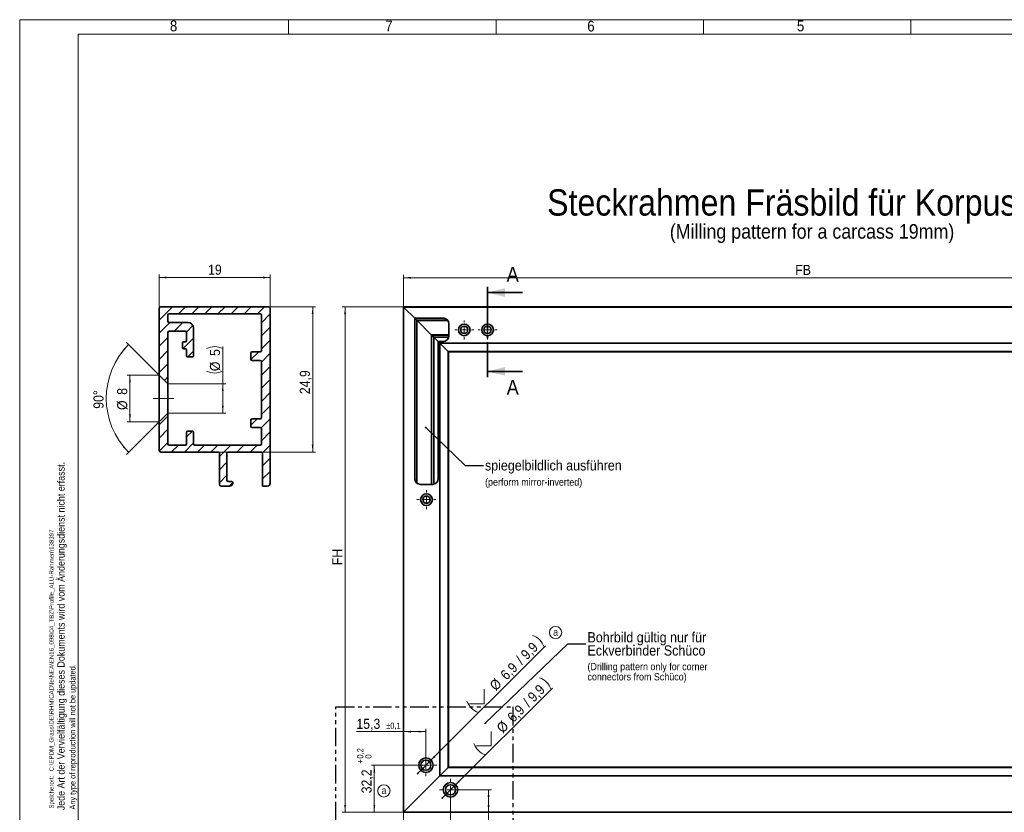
# Model space of a CAD drawing. Header units: millimetres. Extents: x 0 to 594, y 0 to 420.
# Tile 2 of 4: x 0 to 337, y 149 to 420. Entities that reach past the tile are written whole.
import ezdxf

# ---------------------------------------------------------------- set-up
doc = ezdxf.new("R2010")
doc.units = ezdxf.units.MM
for name, pattern in [('SLD-Durchgehend', [0]), ('SLD-Phantom', [12.7, 6.35, -1.27, 1.27, -1.27, 1.27, -1.27]), ('SLD-Punktstrich', [19.05, 15.24, -1.27, 1.27, -1.27])]:
    doc.linetypes.add(name, pattern=pattern)
doc.styles.add('SLDTEXTSTYLE1', font='GOTHIC.TTF', dxfattribs={"width": 0.913})
doc.styles.get("Standard").update_dxf_attribs({"font": 'GOTHIC.TTF'})
doc.dimstyles.new('SLDDIMSTYLE1', dxfattribs={"dimtxt": 3.439583, "dimasz": 2.5, "dimexe": 0, "dimexo": 0.0625, "dimgap": 0.859896, "dimtad": 1, "dimlfac": 2, "dimrnd": 1e-09, "dimzin": 12, "dimdsep": 46, "dimtxsty": 'SLDTEXTSTYLE1', "dimsah": 1, "dimcen": 0.09, "dimadec": 0, "dimazin": 3, "dimtfac": 1, "dimtofl": 0, "dimtmove": 0, "dimatfit": 3, "dimfxl": 1, "dimfrac": 2, "dimtolj": 1, "dimtzin": 12, "dimarcsym": 0})
doc.dimstyles.new('SLDDIMSTYLE10', dxfattribs={"dimtxt": 3.439583, "dimasz": 2.5, "dimexe": 0, "dimexo": 0.0625, "dimgap": 0.859896, "dimtad": 1, "dimdec": 4, "dimlfac": 0.5, "dimzin": 12, "dimdsep": 46, "dimtxsty": 'SLDTEXTSTYLE1', "dimsah": 1, "dimcen": 0.09, "dimazin": 3, "dimtfac": 1, "dimtofl": 0, "dimtmove": 0, "dimatfit": 3, "dimfxl": 1, "dimfrac": 2, "dimtolj": 1, "dimtzin": 12, "dimarcsym": 0})
doc.dimstyles.new('SLDDIMSTYLE11', dxfattribs={"dimtxt": 3.439583, "dimasz": 2.5, "dimexe": 0, "dimexo": 0.0625, "dimgap": 0.859896, "dimtad": 1, "dimdec": 1, "dimlfac": 0.5, "dimrnd": 1e-09, "dimzin": 12, "dimdsep": 46, "dimtxsty": 'SLDTEXTSTYLE1', "dimsah": 1, "dimcen": 0.09, "dimadec": 0, "dimazin": 3, "dimtfac": 1, "dimtofl": 0, "dimtmove": 0, "dimatfit": 3, "dimfxl": 1, "dimfrac": 2, "dimtolj": 1, "dimtzin": 12, "dimarcsym": 0})
doc.dimstyles.new('SLDDIMSTYLE3', dxfattribs={"dimtxt": 3.439583, "dimasz": 2.5, "dimexe": 0, "dimexo": 0.0625, "dimgap": 0.859896, "dimtad": 1, "dimdec": 1, "dimlfac": 2, "dimrnd": 1e-09, "dimzin": 12, "dimdsep": 46, "dimtxsty": 'SLDTEXTSTYLE1', "dimsah": 1, "dimcen": 0, "dimadec": 0, "dimazin": 3, "dimtfac": 1, "dimtmove": 0, "dimatfit": 3, "dimfxl": 1, "dimfrac": 2, "dimtolj": 1, "dimtzin": 12, "dimarcsym": 0})
doc.dimstyles.new('SLDDIMSTYLE4', dxfattribs={"dimtxt": 3.439583, "dimasz": 2.5, "dimexe": 0, "dimexo": 0.0625, "dimgap": 0.859896, "dimtad": 1, "dimdec": 1, "dimlfac": 2, "dimrnd": 1e-09, "dimzin": 12, "dimdsep": 46, "dimtxsty": 'SLDTEXTSTYLE1', "dimsah": 1, "dimcen": 0.09, "dimadec": 0, "dimazin": 3, "dimtol": 1, "dimtp": 0.2, "dimtfac": 1, "dimtdec": 1, "dimtofl": 0, "dimtmove": 0, "dimatfit": 3, "dimfxl": 1, "dimfrac": 2, "dimtolj": 1, "dimarcsym": 0})
doc.dimstyles.new('SLDDIMSTYLE5', dxfattribs={"dimtxt": 3.439583, "dimasz": 2.5, "dimexe": 0, "dimexo": 0.0625, "dimgap": 0.859896, "dimtad": 1, "dimdec": 1, "dimlfac": 2, "dimrnd": 1e-09, "dimzin": 12, "dimdsep": 46, "dimtxsty": 'SLDTEXTSTYLE1', "dimsah": 1, "dimcen": 0.09, "dimadec": 0, "dimazin": 3, "dimtol": 1, "dimtp": 0.1, "dimtm": 0.1, "dimtfac": 1, "dimtdec": 1, "dimtofl": 0, "dimtmove": 0, "dimatfit": 3, "dimfxl": 1, "dimfrac": 2, "dimtolj": 1, "dimarcsym": 0})
doc.dimstyles.new('SLDDIMSTYLE6', dxfattribs={"dimtxt": 0.18, "dimasz": 0.62, "dimexe": 0, "dimexo": 0.0625, "dimgap": 0, "dimtad": 0, "dimtih": 1, "dimtoh": 1, "dimdec": 0, "dimrnd": 1e-09, "dimzin": 0, "dimdsep": 46, "dimtxsty": 'STANDARD', "dimblk1": 'DOT', "dimblk2": 'DOT', "dimsah": 1, "dimcen": 0.09, "dimadec": 0, "dimazin": 0, "dimtfac": 0.62, "dimtdec": 0, "dimtofl": 0, "dimtmove": 0, "dimatfit": 3, "dimldrblk": 'DOT', "dimfxl": 1, "dimfrac": 2, "dimtolj": 1, "dimtzin": 0, "dimarcsym": 0})
doc.dimstyles.new('SLDDIMSTYLE7', dxfattribs={"dimtxt": 0.18, "dimasz": 0.206667, "dimexe": 0, "dimexo": 0.0625, "dimgap": 0, "dimtad": 0, "dimtih": 1, "dimtoh": 1, "dimdec": 0, "dimrnd": 1e-09, "dimzin": 0, "dimdsep": 46, "dimtxsty": 'STANDARD', "dimblk1": 'ORIGIN', "dimblk2": 'ORIGIN', "dimsah": 1, "dimcen": 0.09, "dimadec": 0, "dimazin": 0, "dimtfac": 0.62, "dimtdec": 0, "dimtofl": 0, "dimtmove": 0, "dimatfit": 3, "dimldrblk": 'ORIGIN', "dimfxl": 1, "dimfrac": 2, "dimtolj": 1, "dimtzin": 0, "dimarcsym": 0})
doc.dimstyles.new('SLDDIMSTYLE9', dxfattribs={"dimtxt": 3.439583, "dimasz": 2.5, "dimexe": 0, "dimexo": 0.0625, "dimgap": 0.859896, "dimtad": 1, "dimlfac": 0.5, "dimrnd": 1e-09, "dimzin": 12, "dimdsep": 46, "dimtxsty": 'SLDTEXTSTYLE1', "dimsah": 1, "dimcen": 0.09, "dimadec": 0, "dimazin": 3, "dimtfac": 1, "dimtofl": 0, "dimtmove": 0, "dimatfit": 3, "dimfxl": 1, "dimfrac": 2, "dimtolj": 1, "dimtzin": 12, "dimarcsym": 0})

# ---------------------------------------------------------------- blocks, each defined once
blk = doc.blocks.new('_D_5')
at = {"color": 150, "linetype": 'SLD-Durchgehend', "lineweight": 0}
for p, q in [((131.36, 321.63), (110.36, 321.63)), ((111.36, 321.63), (111.36, 148.63)), ((131.36, 148.63), (110.36, 148.63))]:
    blk.add_line(p, q, dxfattribs=at)
at = {"color": 150, "linetype": 'SLD-Durchgehend', "lineweight": 18}
for points in [[(111.36, 321.63), (111.05, 319.13), (111.67, 319.13)], [(111.36, 148.63), (111.67, 151.13), (111.05, 151.13)]]:
    blk.add_solid(points, dxfattribs=at)
at = {"color": 150, "linetype": 'SLD-Durchgehend', "lineweight": 18, "insert": (106.97, 233.2), "char_height": 3.44, "attachment_point": 1, "rotation": 90, "style": 'SLDTEXTSTYLE1'}
blk.add_mtext('FH', dxfattribs=at)
blk = doc.blocks.new('_D_6')
at = {"color": 150, "linetype": 'SLD-Durchgehend', "lineweight": 0}
for p, q in [((131.36, 321.64), (131.36, 332.63)), ((131.36, 331.63), (429.36, 331.63)), ((429.36, 321.64), (429.36, 332.63))]:
    blk.add_line(p, q, dxfattribs=at)
at = {"color": 150, "linetype": 'SLD-Durchgehend', "lineweight": 18}
for points in [[(131.36, 331.63), (133.86, 331.32), (133.86, 331.94)], [(429.36, 331.63), (426.86, 331.94), (426.86, 331.32)]]:
    blk.add_solid(points, dxfattribs=at)
at = {"color": 150, "linetype": 'SLD-Durchgehend', "lineweight": 18, "insert": (265.41, 336.03), "char_height": 3.44, "attachment_point": 1, "style": 'SLDTEXTSTYLE1'}
blk.add_mtext('FB', dxfattribs=at)
blk = doc.blocks.new('SW_SYMBOL_HOLE_SINK')
at = {"color": 0, "linetype": 'SLD-Durchgehend', "lineweight": 18}
for p, q in [((0, 875), (800, 75)), ((800, 75), (1600, 875))]:
    blk.add_line(p, q, dxfattribs=at)
blk = doc.blocks.new('_D_7')
at = {"color": 150, "linetype": 'SLD-Durchgehend', "lineweight": 0}
for p, q in [((140.23, 165.93), (179.92, 205.62)), ((140.23, 165.93), (137.79, 163.49)), ((137.79, 163.49), (136.03, 161.72))]:
    blk.add_line(p, q, dxfattribs=at)
at = {"color": 150, "linetype": 'SLD-Durchgehend', "lineweight": 18}
for centre, start, end in [((173.52, 203.17), 18.4349, 71.5651), ((159.01, 188.65), 198.4349, 251.5651)]:
    blk.add_arc(centre, 6.26, start, end, dxfattribs=at)
for points in [[(140.23, 165.93), (142.22, 167.48), (141.78, 167.92)], [(137.79, 163.49), (135.81, 161.94), (136.24, 161.5)]]:
    blk.add_solid(points, dxfattribs=at)
at = {"color": 150, "linetype": 'SLD-Durchgehend', "lineweight": 18, "xscale": 0.0043935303, "yscale": 0.0043935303, "zscale": 0.0043935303, "rotation": 45}
blk.add_blockref('SW_SYMBOL_HOLE_SINK', (156.69, 183.05), dxfattribs=at)
at = {"color": 150, "linetype": 'SLD-Durchgehend', "lineweight": 18, "char_height": 3.44, "attachment_point": 1, "rotation": 45, "style": 'SLDTEXTSTYLE1'}
for s, insert in [(' / 9,9', (168.65, 200.55)), ('6,9', (164.16, 196.06)), ('%%c', (160.49, 192.39))]:
    blk.add_mtext(s, dxfattribs=dict(at, insert=insert))
blk = doc.blocks.new('_D_8')
at = {"color": 150, "linetype": 'SLD-Durchgehend', "lineweight": 0}
for p, q in [((148.66, 157.5), (182.29, 191.13)), ((146.22, 155.06), (144.45, 153.3)), ((148.66, 157.5), (146.22, 155.06))]:
    blk.add_line(p, q, dxfattribs=at)
at = {"color": 150, "linetype": 'SLD-Durchgehend', "lineweight": 18}
for centre, start, end in [((175.89, 188.68), 18.4349, 71.5651), ((161.38, 174.16), 198.4349, 251.5651)]:
    blk.add_arc(centre, 6.26, start, end, dxfattribs=at)
for points in [[(148.66, 157.5), (150.64, 159.05), (150.21, 159.49)], [(146.22, 155.06), (144.23, 153.52), (144.67, 153.08)]]:
    blk.add_solid(points, dxfattribs=at)
at = {"color": 150, "linetype": 'SLD-Durchgehend', "lineweight": 18, "xscale": 0.0043935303, "yscale": 0.0043935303, "zscale": 0.0043935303, "rotation": 45}
blk.add_blockref('SW_SYMBOL_HOLE_SINK', (159.06, 168.56), dxfattribs=at)
at = {"color": 150, "linetype": 'SLD-Durchgehend', "lineweight": 18, "char_height": 3.44, "attachment_point": 1, "rotation": 45, "style": 'SLDTEXTSTYLE1'}
for s, insert in [(' / 9,9', (171.02, 186.06)), ('6,9', (166.53, 181.57)), ('%%c', (162.86, 177.9))]:
    blk.add_mtext(s, dxfattribs=dict(at, insert=insert))
blk = doc.blocks.new('_D_9')
at = {"color": 150, "linetype": 'SLD-Durchgehend', "lineweight": 0}
for p, q in [((139.01, 164.71), (120.36, 164.71)), ((121.36, 148.63), (121.36, 164.71)), ((131.36, 148.63), (120.36, 148.63))]:
    blk.add_line(p, q, dxfattribs=at)
at = {"color": 150, "linetype": 'SLD-Durchgehend', "lineweight": 18}
for points in [[(121.36, 164.71), (121.05, 162.21), (121.67, 162.21)], [(121.36, 148.63), (121.67, 151.13), (121.05, 151.13)]]:
    blk.add_solid(points, dxfattribs=at)
at = {"color": 150, "linetype": 'SLD-Durchgehend', "lineweight": 18, "attachment_point": 1, "rotation": 90, "style": 'SLDTEXTSTYLE1'}
for s, insert, char_height in [('0,2', (115.45, 166.95), 2.117), ('+', (115.45, 165.24), 2.12), ('0', (118.27, 166.95), 2.12), ('32,2', (116.97, 155.08), 3.44)]:
    blk.add_mtext(s, dxfattribs=dict(at, insert=insert, char_height=char_height))
blk = doc.blocks.new('_D_10')
at = {"color": 150, "linetype": 'SLD-Durchgehend', "lineweight": 0}
for p, q in [((147.44, 156.28), (147.44, 133.05)), ((131.36, 148.63), (131.36, 133.05)), ((131.36, 134.05), (113.47, 134.05)), ((147.44, 134.05), (131.36, 134.05))]:
    blk.add_line(p, q, dxfattribs=at)
at = {"color": 150, "linetype": 'SLD-Durchgehend', "lineweight": 18}
for points in [[(131.36, 134.05), (133.86, 133.74), (133.86, 134.36)], [(147.44, 134.05), (144.94, 134.36), (144.94, 133.74)]]:
    blk.add_solid(points, dxfattribs=at)
at = {"color": 150, "linetype": 'SLD-Durchgehend', "lineweight": 18, "attachment_point": 1, "style": 'SLDTEXTSTYLE1'}
for s, insert, char_height in [('32,2', (113.47, 138.44), 3.44), ('+', (123.63, 139.96), 2.12), ('0,2', (125.34, 139.96), 2.117), ('0', (125.34, 137.14), 2.12)]:
    blk.add_mtext(s, dxfattribs=dict(at, insert=insert, char_height=char_height))
blk = doc.blocks.new('_D_11')
at = {"color": 150, "linetype": 'SLD-Durchgehend', "lineweight": 0}
for p, q in [((147.44, 156.28), (161.44, 156.28)), ((160.44, 148.63), (160.44, 156.28)), ((160.44, 148.63), (160.44, 130.83))]:
    blk.add_line(p, q, dxfattribs=at)
at = {"color": 150, "linetype": 'SLD-Durchgehend', "lineweight": 18}
for points in [[(160.44, 156.28), (160.13, 153.78), (160.75, 153.78)], [(160.44, 148.63), (160.75, 151.13), (160.13, 151.13)]]:
    blk.add_solid(points, dxfattribs=at)
at = {"color": 150, "linetype": 'SLD-Durchgehend', "lineweight": 18, "attachment_point": 1, "rotation": 90, "style": 'SLDTEXTSTYLE1'}
for s, insert, char_height in [('±0,1', (157.35, 140.99), 2.117), ('15,3', (156.05, 130.83), 3.44)]:
    blk.add_mtext(s, dxfattribs=dict(at, insert=insert, char_height=char_height))
blk = doc.blocks.new('_D_12')
at = {"color": 150, "linetype": 'SLD-Durchgehend', "lineweight": 0}
for p, q in [((131.36, 176.19), (115.23, 176.19)), ((139.01, 176.19), (131.36, 176.19)), ((139.01, 164.71), (139.01, 177.19))]:
    blk.add_line(p, q, dxfattribs=at)
at = {"color": 150, "linetype": 'SLD-Durchgehend', "lineweight": 18}
for points in [[(131.36, 176.19), (133.86, 175.88), (133.86, 176.5)], [(139.01, 176.19), (136.51, 176.5), (136.51, 175.88)]]:
    blk.add_solid(points, dxfattribs=at)
at = {"color": 150, "linetype": 'SLD-Durchgehend', "lineweight": 18, "attachment_point": 1, "style": 'SLDTEXTSTYLE1'}
for s, insert, char_height in [('15,3', (115.23, 180.59), 3.44), ('±0,1', (125.39, 179.29), 2.117)]:
    blk.add_mtext(s, dxfattribs=dict(at, insert=insert, char_height=char_height))
blk = doc.blocks.new('_Dot')
at = {"color": 0, "linetype": 'ByBlock', "lineweight": -2}
blk.add_line((-0.5, 0), (-1, 0), dxfattribs=at)
at = {"color": 0, "linetype": 'ByBlock', "const_width": 0.5}
blk.add_lwpolyline([(-0.25, 0, 1), (0.25, 0, 1)], format="xyb", close=True, dxfattribs=at)
blk = doc.blocks.new('SW_NOTE_0_12')
at = {"color": 0, "linetype": 'Continuous', "lineweight": 0, "char_height": 3.5, "attachment_point": 1, "style": 'SLDTEXTSTYLE1'}
for s, insert in [('Bohrbild gültig nur für ', (0.52, 4.02)), ('Eckverbinder Schüco', (0.52, -0.5))]:
    blk.add_mtext(s, dxfattribs=dict(at, insert=insert))
blk = doc.blocks.new('_Origin')
at = {"color": 0, "linetype": 'ByBlock', "lineweight": -2}
blk.add_line((0, 0), (-1, 0), dxfattribs=at)
blk.add_circle((0, 0), 0.5, dxfattribs=at)
blk = doc.blocks.new('SW_NOTE_0_14')
at = {"color": 0, "linetype": 'Continuous', "lineweight": 0, "char_height": 2.5, "attachment_point": 1, "style": 'SLDTEXTSTYLE1'}
for s, insert in [('(Drilling pattern only for corner ', (0, 3.19)), ('connectors from Schüco)', (0, -0.31))]:
    blk.add_mtext(s, dxfattribs=dict(at, insert=insert))
blk = doc.blocks.new('SW_NOTE_0_16')
at = {"color": 0, "linetype": 'SLD-Durchgehend', "lineweight": 0}
blk.add_circle((1.14, 1.75), 2.09, dxfattribs=at)
at = {"color": 0, "linetype": 'Continuous', "lineweight": 0, "insert": (1.13, 3.19), "char_height": 2.5, "attachment_point": 2, "style": 'SLDTEXTSTYLE1'}
blk.add_mtext('a', dxfattribs=at)
blk = doc.blocks.new('SW_NOTE_0_17')
at = {"color": 0, "linetype": 'SLD-Durchgehend', "lineweight": 0}
blk.add_circle((1.14, 1.75), 2.09, dxfattribs=at)
at = {"color": 0, "linetype": 'Continuous', "lineweight": 0, "insert": (1.13, 3.19), "char_height": 2.5, "attachment_point": 2, "style": 'SLDTEXTSTYLE1'}
blk.add_mtext('a', dxfattribs=at)
blk = doc.blocks.new('SW_CENTERMARKSYMBOL_49')
at = {"color": 0, "linetype": 'SLD-Durchgehend', "lineweight": 18}
for p, q in [((0, 2.5), (0, 3.725)), ((-2.5, 0), (-3.725, 0)), ((0, 0), (-1.25, 0)), ((0, 0), (0, 1.25)), ((0, 0), (0, -1.25)), ((0, 0), (1.25, 0)), ((2.5, 0), (3.725, 0)), ((0, -2.5), (0, -3.725))]:
    blk.add_line(p, q, dxfattribs=at)
blk = doc.blocks.new('SW_CENTERMARKSYMBOL_50')
at = {"color": 0, "linetype": 'SLD-Durchgehend', "lineweight": 18}
for p, q in [((0, 2.5), (0, 3.725)), ((-2.5, 0), (-3.725, 0)), ((0, 0), (-1.25, 0)), ((0, 0), (0, 1.25)), ((0, 0), (0, -1.25)), ((0, 0), (1.25, 0)), ((2.5, 0), (3.725, 0)), ((0, -2.5), (0, -3.725))]:
    blk.add_line(p, q, dxfattribs=at)
blk = doc.blocks.new('SW_CENTERMARKSYMBOL_51')
at = {"color": 0, "linetype": 'SLD-Durchgehend', "lineweight": 18}
for p, q in [((-2.5, 0), (-3.25, 0)), ((0, 0), (-1.25, 0)), ((0, 2.5), (0, 3.25)), ((0, 0), (0, 1.25)), ((0, 0), (0, -1.25)), ((0, 0), (1.25, 0)), ((2.5, 0), (3.25, 0)), ((0, -2.5), (0, -3.25))]:
    blk.add_line(p, q, dxfattribs=at)
blk = doc.blocks.new('SW_CENTERMARKSYMBOL_52')
at = {"color": 0, "linetype": 'SLD-Durchgehend', "lineweight": 18}
for p, q in [((-2.5, 0), (-3.25, 0)), ((0, 0), (-1.25, 0)), ((0, 2.5), (0, 3.25)), ((0, 0), (0, 1.25)), ((0, 0), (0, -1.25)), ((0, 0), (1.25, 0)), ((2.5, 0), (3.25, 0)), ((0, -2.5), (0, -3.25))]:
    blk.add_line(p, q, dxfattribs=at)
blk = doc.blocks.new('SW_CENTERMARKSYMBOL_53')
at = {"color": 0, "linetype": 'SLD-Durchgehend', "lineweight": 18}
for p, q in [((-2.5, 0), (-3.25, 0)), ((0, 0), (-1.25, 0)), ((0, 2.5), (0, 3.25)), ((0, 0), (0, 1.25)), ((0, 0), (0, -1.25)), ((0, 0), (1.25, 0)), ((2.5, 0), (3.25, 0)), ((0, -2.5), (0, -3.25))]:
    blk.add_line(p, q, dxfattribs=at)
blk = doc.blocks.new('_D_15')
at = {"color": 150, "linetype": 'SLD-Durchgehend', "lineweight": 0}
for p, q in [((69.5, 295.31), (69.5, 308.04)), ((50.73, 295.31), (70.5, 295.31)), ((69.5, 295.31), (69.5, 285.31)), ((50.73, 285.31), (70.5, 285.31))]:
    blk.add_line(p, q, dxfattribs=at)
at = {"color": 150, "linetype": 'SLD-Durchgehend', "lineweight": 18}
for centre, start, end in [((66.7, 301.78), 63.4349, 116.5651), ((66.7, 305.24), 243.4349, 296.5651)]:
    blk.add_arc(centre, 6.26, start, end, dxfattribs=at)
for points in [[(69.5, 295.31), (69.19, 292.81), (69.81, 292.81)], [(69.5, 285.31), (69.81, 287.81), (69.19, 287.81)]]:
    blk.add_solid(points, dxfattribs=at)
at = {"color": 150, "linetype": 'SLD-Durchgehend', "lineweight": 18, "char_height": 3.44, "attachment_point": 1, "rotation": 90, "style": 'SLDTEXTSTYLE1'}
for s, insert in [('5', (65.1, 304.84)), ('%%c', (65.1, 299.64))]:
    blk.add_mtext(s, dxfattribs=dict(at, insert=insert))
blk = doc.blocks.new('_D_16')
at = {"color": 150, "linetype": 'SLD-Durchgehend', "lineweight": 0}
for p, q in [((47.73, 298.31), (36.73, 298.31)), ((37.73, 298.31), (37.73, 282.31)), ((47.73, 282.31), (36.73, 282.31))]:
    blk.add_line(p, q, dxfattribs=at)
at = {"color": 150, "linetype": 'SLD-Durchgehend', "lineweight": 18}
for points in [[(37.73, 298.31), (37.42, 295.81), (38.04, 295.81)], [(37.73, 282.31), (38.04, 284.81), (37.42, 284.81)]]:
    blk.add_solid(points, dxfattribs=at)
at = {"color": 150, "linetype": 'SLD-Durchgehend', "lineweight": 18, "char_height": 3.44, "attachment_point": 1, "rotation": 90, "style": 'SLDTEXTSTYLE1'}
for s, insert in [('8', (33.34, 291.55)), ('%%c', (33.34, 286.35))]:
    blk.add_mtext(s, dxfattribs=dict(at, insert=insert))
blk = doc.blocks.new('_D_17')
at = {"color": 150, "linetype": 'SLD-Durchgehend', "lineweight": 0}
for p, q in [((47.73, 298.31), (36.57, 309.46)), ((47.73, 282.31), (36.57, 271.15))]:
    blk.add_line(p, q, dxfattribs=at)
at = {"color": 150, "linetype": 'SLD-Durchgehend', "lineweight": 18}
blk.add_arc((55.73, 290.31), 26.09, 135, 225, dxfattribs=at)
for points in [[(37.28, 308.76), (35.37, 307.11), (35.83, 306.7)], [(37.28, 271.86), (35.83, 273.92), (35.37, 273.5)]]:
    blk.add_solid(points, dxfattribs=at)
at = {"color": 150, "linetype": 'SLD-Durchgehend', "lineweight": 18, "insert": (25.26, 286.75), "char_height": 3.44, "attachment_point": 1, "rotation": 90.1896, "style": 'SLDTEXTSTYLE1'}
blk.add_mtext('90°', dxfattribs=at)
blk = doc.blocks.new('_D_18')
at = {"color": 150, "linetype": 'SLD-Durchgehend', "lineweight": 0}
for p, q in [((47.73, 321.11), (47.73, 332.71)), ((47.73, 331.71), (85.73, 331.71)), ((85.73, 321.11), (85.73, 332.71))]:
    blk.add_line(p, q, dxfattribs=at)
at = {"color": 150, "linetype": 'SLD-Durchgehend', "lineweight": 18}
for points in [[(47.73, 331.71), (50.23, 331.4), (50.23, 332.02)], [(85.73, 331.71), (83.23, 332.02), (83.23, 331.4)]]:
    blk.add_solid(points, dxfattribs=at)
at = {"color": 150, "linetype": 'SLD-Durchgehend', "lineweight": 18, "insert": (64.46, 336.1), "char_height": 3.44, "attachment_point": 1, "style": 'SLDTEXTSTYLE1'}
blk.add_mtext('19', dxfattribs=at)
blk = doc.blocks.new('_D_19')
at = {"color": 150, "linetype": 'SLD-Durchgehend', "lineweight": 0}
for p, q in [((85.13, 321.71), (101.26, 321.71)), ((100.26, 271.91), (100.26, 321.71)), ((67.93, 271.91), (101.26, 271.91))]:
    blk.add_line(p, q, dxfattribs=at)
at = {"color": 150, "linetype": 'SLD-Durchgehend', "lineweight": 18}
for points in [[(100.26, 321.71), (99.95, 319.21), (100.57, 319.21)], [(100.26, 271.91), (100.57, 274.41), (99.95, 274.41)]]:
    blk.add_solid(points, dxfattribs=at)
at = {"color": 150, "linetype": 'SLD-Durchgehend', "lineweight": 18, "insert": (95.86, 291.77), "char_height": 3.44, "attachment_point": 1, "rotation": 90, "style": 'SLDTEXTSTYLE1'}
blk.add_mtext('24,9', dxfattribs=at)

msp = doc.modelspace()

# ---------------------------------------------------------------- hatches: boundary and pattern name
at = {"linetype": 'SLD-Durchgehend', "lineweight": 18}
h = msp.add_hatch(dxfattribs=at)
h.set_pattern_fill('ANSI31', style=0)
edge = h.paths.add_edge_path(flags=0)
edge.add_arc((82.32967, 279.90737), 0.4, 0, 90, ccw=False)
edge.add_line((82.72967, 279.90737), (82.72967, 274.70737))
edge.add_arc((82.32967, 274.70737), 0.4, 270, 360, ccw=False)
edge.add_line((82.32967, 274.30737), (59.92967, 274.30737))
edge.add_arc((59.92967, 274.70737), 0.4, 180, 270, ccw=False)
edge.add_line((59.52967, 274.70737), (59.52967, 278.70737))
edge.add_arc((59.12967, 278.70737), 0.4, 360, 450)
edge.add_line((59.12967, 279.10737), (57.52967, 279.10737))
edge.add_arc((57.52967, 278.70737), 0.4, 90, 180)
edge.add_line((57.12967, 278.70737), (57.12967, 274.70737))
edge.add_arc((56.72967, 274.70737), 0.4, 270, 360, ccw=False)
edge.add_line((56.72967, 274.30737), (51.12967, 274.30737))
edge.add_arc((51.12967, 274.70737), 0.4, 180, 270, ccw=False)
edge.add_line((50.72967, 274.70737), (50.72967, 285.30737))
edge.add_line((50.72967, 285.30737), (47.72967, 282.30737))
edge.add_line((47.72967, 282.30737), (47.72967, 272.50737))
edge.add_arc((48.32967, 272.50737), 0.6, 180, 270)
edge.add_line((48.32967, 271.90737), (67.92967, 271.90737))
edge.add_arc((67.92967, 271.50737), 0.4, 0, 90, ccw=False)
edge.add_line((68.32967, 271.50737), (68.32967, 260.90737))
edge.add_arc((68.92967, 260.90737), 0.6, 180, 270)
edge.add_line((68.92967, 260.30737), (71.92967, 260.30737))
edge.add_arc((71.92967, 261.30737), 1, 270, 360)
edge.add_line((72.92967, 261.30737), (72.92967, 261.50737))
edge.add_arc((72.52967, 261.50737), 0.4, 360, 450)
edge.add_line((72.52967, 261.90737), (71.32967, 261.90737))
edge.add_arc((71.32967, 262.30737), 0.4, 180, 270, ccw=False)
edge.add_line((70.92967, 262.30737), (70.92967, 271.50737))
edge.add_arc((71.32967, 271.50737), 0.4, 90, 180, ccw=False)
edge.add_line((71.32967, 271.90737), (82.72967, 271.90737))
edge.add_arc((82.72967, 271.50737), 0.4, 0, 90, ccw=False)
edge.add_line((83.12967, 271.50737), (83.12967, 260.30737))
edge.add_line((83.12967, 260.30737), (84.72967, 260.30737))
edge.add_arc((84.72967, 261.30737), 1, 270, 360)
edge.add_line((85.72967, 261.30737), (85.72967, 321.10737))
edge.add_arc((85.12967, 321.10737), 0.6, 0, 90)
edge.add_line((85.12967, 321.70737), (48.32967, 321.70737))
edge.add_arc((48.32967, 321.10737), 0.6, 90, 180)
edge.add_line((47.72967, 321.10737), (47.72967, 298.30737))
edge.add_line((47.72967, 298.30737), (50.72967, 295.30737))
edge.add_line((50.72967, 295.30737), (50.72967, 312.90737))
edge.add_arc((51.12967, 312.90737), 0.4, 90, 180, ccw=False)
edge.add_line((51.12967, 313.30737), (56.72967, 313.30737))
edge.add_arc((56.72967, 312.90737), 0.4, 0, 90, ccw=False)
edge.add_line((57.12967, 312.90737), (57.12967, 310.10737))
edge.add_arc((56.72967, 310.10737), 0.4, 270, 360, ccw=False)
edge.add_line((56.72967, 309.70737), (56.12967, 309.70737))
edge.add_arc((56.12967, 309.30737), 0.4, 90, 180)
edge.add_line((55.72967, 309.30737), (55.72967, 307.70737))
edge.add_arc((56.12967, 307.70737), 0.4, 180, 270)
edge.add_line((56.12967, 307.30737), (56.72967, 307.30737))
edge.add_arc((56.72967, 306.90737), 0.4, 0, 90, ccw=False)
edge.add_line((57.12967, 306.90737), (57.12967, 304.90737))
edge.add_arc((57.52967, 304.90737), 0.4, 180, 270)
edge.add_line((57.52967, 304.50737), (59.12967, 304.50737))
edge.add_arc((59.12967, 304.90737), 0.4, 270, 360)
edge.add_line((59.52967, 304.90737), (59.52967, 314.30737))
edge.add_arc((57.52967, 314.30737), 2, 0, 90)
edge.add_line((57.52967, 316.30737), (51.12967, 316.30737))
edge.add_arc((51.12967, 316.70737), 0.4, 180, 270, ccw=False)
edge.add_line((50.72967, 316.70737), (50.72967, 318.90737))
edge.add_arc((51.12967, 318.90737), 0.4, 90, 180, ccw=False)
edge.add_line((51.12967, 319.30737), (82.32967, 319.30737))
edge.add_arc((82.32967, 318.90737), 0.4, 0, 90, ccw=False)
edge.add_line((82.72967, 318.90737), (82.72967, 306.70737))
edge.add_arc((82.32967, 306.70737), 0.4, 270, 360, ccw=False)
edge.add_line((82.32967, 306.30737), (79.52967, 306.30737))
edge.add_arc((79.52967, 305.90737), 0.4, 90, 180)
edge.add_line((79.12967, 305.90737), (79.12967, 303.70737))
edge.add_arc((79.52967, 303.70737), 0.4, 180, 270)
edge.add_line((79.52967, 303.30737), (82.32967, 303.30737))
edge.add_arc((82.32967, 302.90737), 0.4, 0, 90, ccw=False)
edge.add_line((82.72967, 302.90737), (82.72967, 283.70737))
edge.add_arc((82.32967, 283.70737), 0.4, 270, 360, ccw=False)
edge.add_line((82.32967, 283.30737), (79.52967, 283.30737))
edge.add_arc((79.52967, 282.90737), 0.4, 90, 180)
edge.add_line((79.12967, 282.90737), (79.12967, 280.70737))
edge.add_arc((79.52967, 280.70737), 0.4, 180, 270)
edge.add_line((79.52967, 280.30737), (82.32967, 280.30737))

# ---------------------------------------------------------------- linework, layer by layer
at = {"color": 7, "linetype": 'SLD-Durchgehend', "lineweight": 18}
for p, q in [((0.00002, -0.00007), (0.00002, 419.99993)), ((0.00002, 419.99993), (594.00002, 419.99993)), ((92.00002, 419.99993), (92.00002, 414.99993)), ((163.00002, 419.99993), (163.00002, 414.99993)), ((234.00002, 414.99993), (234.00002, 419.99993)), ((305.00002, 414.99993), (305.00002, 419.99993)), ((589.00002, 414.99993), (20.00002, 414.99993)), ((20.00002, 4.99993), (20.00002, 414.99993)), ((429.21299, 321.48466), (131.513, 321.48466)), ((131.513, 321.48466), (131.513, 148.78466)), ((146.51659, 316.93466), (136.06299, 316.93466)), ((136.06299, 316.93466), (136.06299, 261.20607)), ((140.86299, 312.13466), (146.863, 312.13466)), ((140.86299, 260.85966), (140.86299, 312.13466)), ((146.77855, 311.18466), (141.813, 311.18466)), ((141.813, 311.18466), (141.813, 260.9441)), ((143.11299, 309.88466), (145.55897, 309.88466)), ((143.11299, 262.16369), (143.11299, 309.88466)), ((143.66299, 309.33466), (417.063, 309.33466)), ((143.66299, 160.93467), (143.66299, 309.33466)), ((416.81299, 309.08466), (143.913, 309.08466)), ((143.913, 309.08466), (143.913, 161.18466)), ((146.56299, 306.43466), (414.16299, 306.43466)), ((146.56299, 163.83466), (146.56299, 306.43466)), ((414.16299, 163.83466), (146.56299, 163.83466)), ((417.063, 160.93467), (143.66299, 160.93467)), ((143.913, 161.18466), (416.81299, 161.18466)), ((131.513, 148.78466), (429.21299, 148.78466))]:
    msp.add_line(p, q, dxfattribs=at)
at = {"color": 7, "linetype": 'SLD-Punktstrich', "lineweight": 35}
msp.add_line((160.11299, 328.56442), (160.11299, 297.57127), dxfattribs=at)
at = {"color": 7, "linetype": 'SLD-Durchgehend', "lineweight": 35}
for p, q in [((172.11299, 326.56442), (160.11299, 326.56442)), ((47.72967, 298.30737), (47.72967, 321.10737)), ((48.32967, 321.70737), (85.12967, 321.70737)), ((85.72967, 321.10737), (85.72967, 261.30737)), ((131.36299, 321.63466), (429.363, 321.63466)), ((131.36299, 148.63467), (131.36299, 321.63466)), ((131.513, 321.48466), (135.188, 317.80967)), ((50.72967, 316.70737), (50.72967, 318.90737)), ((51.12967, 319.30737), (82.32967, 319.30737)), ((82.72967, 318.90737), (82.72967, 306.70737)), ((135.188, 317.80967), (144.86299, 317.80967)), ((135.188, 317.80967), (135.188, 262.85966)), ((135.21299, 317.78466), (145.17823, 317.78466)), ((135.21299, 262.54442), (135.21299, 317.78466)), ((145.25302, 317.77126), (135.22638, 317.77126)), ((135.9496, 317.04806), (135.22638, 317.77126)), ((135.22638, 317.77126), (135.22638, 262.46964)), ((135.9496, 317.04806), (146.43346, 317.04806)), ((135.9496, 261.28919), (135.9496, 317.04806)), ((146.44393, 317.03466), (135.96299, 317.03466)), ((135.96299, 317.03466), (135.96299, 261.27872)), ((140.86299, 312.13466), (136.06299, 316.93466)), ((51.12967, 316.30737), (57.52967, 316.30737)), ((59.52967, 314.30737), (59.52967, 304.90737)), ((146.863, 315.80966), (146.863, 311.75966)), ((50.72967, 295.30737), (50.72967, 312.90737)), ((56.72967, 313.30737), (51.12967, 313.30737)), ((57.12967, 310.10737), (57.12967, 312.90737)), ((140.96299, 312.03466), (146.863, 312.03466)), ((140.96299, 260.85966), (140.96299, 312.03466)), ((146.863, 312.02126), (140.97638, 312.02126)), ((141.6996, 311.29806), (140.97638, 312.02126)), ((140.97638, 312.02126), (140.97638, 260.85966)), ((141.6996, 311.29806), (146.809, 311.29806)), ((141.6996, 260.91366), (141.6996, 311.29806)), ((146.80576, 311.28466), (141.71299, 311.28466)), ((141.71299, 311.28466), (141.71299, 260.91689)), ((143.11299, 309.88466), (141.813, 311.18466)), ((55.72967, 307.70737), (55.72967, 309.30737)), ((56.12967, 309.70737), (56.72967, 309.70737)), ((56.72967, 307.30737), (56.12967, 307.30737)), ((57.12967, 304.90737), (57.12967, 306.90737)), ((145.17823, 309.78466), (143.21299, 309.78466)), ((143.23799, 309.75966), (143.21299, 309.78466)), ((143.21299, 309.78466), (143.21299, 262.54442)), ((143.23799, 309.75966), (143.66299, 309.33466)), ((144.86299, 309.75966), (143.23799, 309.75966)), ((143.23799, 262.85966), (143.23799, 309.75966)), ((416.91299, 309.18466), (143.813, 309.18466)), ((143.813, 309.18466), (143.813, 161.08466)), ((143.913, 309.08466), (146.56299, 306.43466)), ((59.12967, 304.50737), (57.52967, 304.50737)), ((79.12967, 303.70737), (79.12967, 305.90737)), ((79.52967, 306.30737), (82.32967, 306.30737)), ((82.32967, 303.30737), (79.52967, 303.30737)), ((414.013, 306.28466), (146.71299, 306.28466)), ((146.71299, 306.28466), (146.71299, 163.98467)), ((82.72967, 302.90737), (82.72967, 283.70737)), ((50.72967, 295.30737), (47.72967, 298.30737)), ((47.72967, 282.30737), (47.72967, 298.30737)), ((172.11299, 299.57127), (160.11299, 299.57127)), ((50.72967, 285.30737), (50.72967, 295.30737)), ((47.72967, 282.30737), (50.72967, 285.30737)), ((50.72967, 274.70737), (50.72967, 285.30737)), ((79.52967, 283.30737), (82.32967, 283.30737)), ((47.72967, 272.50737), (47.72967, 282.30737)), ((79.12967, 280.70737), (79.12967, 282.90737)), ((82.32967, 280.30737), (79.52967, 280.30737)), ((82.72967, 279.90737), (82.72967, 274.70737)), ((57.12967, 274.70737), (57.12967, 278.70737)), ((57.52967, 279.10737), (59.12967, 279.10737)), ((59.52967, 278.70737), (59.52967, 274.70737)), ((56.72967, 274.30737), (51.12967, 274.30737)), ((82.32967, 274.30737), (59.92967, 274.30737)), ((67.92967, 271.90737), (48.32967, 271.90737)), ((68.32967, 260.90737), (68.32967, 271.50737)), ((70.92967, 271.50737), (70.92967, 262.30737)), ((82.72967, 271.90737), (71.32967, 271.90737)), ((83.12967, 260.30737), (83.12967, 271.50737)), ((71.92967, 260.30737), (68.92967, 260.30737)), ((71.32967, 261.90737), (72.52967, 261.90737)), ((72.92967, 261.50737), (72.92967, 261.30737)), ((84.72967, 260.30737), (83.12967, 260.30737)), ((137.18799, 260.85966), (141.23799, 260.85966)), ((146.56299, 163.83466), (143.913, 161.18466)), ((146.71299, 163.98467), (414.013, 163.98467)), ((143.66299, 160.93467), (131.513, 148.78466)), ((143.813, 161.08466), (416.91299, 161.08466)), ((429.363, 148.63467), (131.36299, 148.63467))]:
    msp.add_line(p, q, dxfattribs=at)
at = {"color": 150, "linetype": 'SLD-Punktstrich', "lineweight": 18}
msp.add_line((45.72967, 290.30737), (52.72967, 290.30737), dxfattribs=at)
at = {"color": 150, "linetype": 'SLD-Phantom'}
for p, q in [((108.23312, 184.67461), (168.74589, 184.67461)), ((108.23312, 69.5787), (108.23312, 184.67461)), ((168.74589, 184.67461), (168.74589, 69.5787))]:
    msp.add_line(p, q, dxfattribs=at)
at = {"color": 7, "linetype": 'SLD-Durchgehend', "lineweight": 35, "flags": 128}
for points in [[(131.513, 321.48466), (131.48695, 321.51071), (131.46169, 321.53597), (131.43799, 321.55966), (131.41657, 321.58108), (131.39808, 321.59957), (131.38309, 321.61456), (131.37203, 321.62561), (131.36527, 321.63239), (131.36299, 321.63466)], [(131.36299, 321.63466), (131.36588, 321.63178), (131.37442, 321.62324), (131.38828, 321.60939), (131.40693, 321.59073), (131.42966, 321.568), (131.45559, 321.54206), (131.48373, 321.51392), (131.513, 321.48466)], [(135.22638, 317.77126), (135.21902, 317.77863), (135.21451, 317.78314), (135.21299, 317.78466)], [(135.21299, 317.78466), (135.21451, 317.78314), (135.21902, 317.77863), (135.22638, 317.77126)], [(135.96299, 317.03466), (135.96147, 317.03618), (135.95696, 317.04069), (135.9496, 317.04806)], [(135.9496, 317.04806), (135.95696, 317.04069), (135.96147, 317.03618), (135.96299, 317.03466)], [(135.96299, 317.03466), (135.96492, 317.03274), (135.97061, 317.02705), (135.97985, 317.01781), (135.99229, 317.00537), (136.00744, 316.99022), (136.02473, 316.97293), (136.04349, 316.95417), (136.06299, 316.93466)], [(136.06299, 316.93466), (136.04349, 316.95417), (136.02473, 316.97293), (136.00744, 316.99022), (135.99229, 317.00537), (135.97985, 317.01781), (135.97061, 317.02705), (135.96492, 317.03274), (135.96299, 317.03466)], [(140.86299, 312.13466), (140.88251, 312.11516), (140.90127, 312.0964), (140.91855, 312.0791), (140.93371, 312.06395), (140.94613, 312.05151), (140.95539, 312.04227), (140.96107, 312.03658), (140.96299, 312.03466)], [(140.96299, 312.03466), (140.96107, 312.03658), (140.95539, 312.04227), (140.94613, 312.05151), (140.93371, 312.06395), (140.91855, 312.0791), (140.90127, 312.0964), (140.88251, 312.11516), (140.86299, 312.13466)], [(140.97638, 312.02126), (140.96902, 312.02863), (140.96451, 312.03314), (140.96299, 312.03466)], [(140.96299, 312.03466), (140.96451, 312.03314), (140.96902, 312.02863), (140.97638, 312.02126)], [(141.71299, 311.28466), (141.71147, 311.28618), (141.70696, 311.29069), (141.6996, 311.29806)], [(141.6996, 311.29806), (141.70696, 311.29069), (141.71147, 311.28618), (141.71299, 311.28466)], [(141.71299, 311.28466), (141.71451, 311.28314), (141.71903, 311.27864), (141.72639, 311.27127), (141.73639, 311.26127), (141.74871, 311.24894), (141.76299, 311.23466), (141.7788, 311.21887), (141.79564, 311.20203), (141.813, 311.18466)], [(141.813, 311.18466), (141.79349, 311.20417), (141.77473, 311.22293), (141.75744, 311.24022), (141.74229, 311.25537), (141.72985, 311.26781), (141.72061, 311.27705), (141.71492, 311.28274), (141.71299, 311.28466)], [(143.11299, 309.88466), (143.13251, 309.86516), (143.15127, 309.8464), (143.16855, 309.8291), (143.18371, 309.81396), (143.19614, 309.80151), (143.20537, 309.79227), (143.21107, 309.78658), (143.21299, 309.78466)], [(143.21299, 309.78466), (143.21107, 309.78658), (143.20537, 309.79227), (143.19614, 309.80151), (143.18371, 309.81396), (143.16855, 309.8291), (143.15127, 309.8464), (143.13251, 309.86516), (143.11299, 309.88466)], [(143.813, 309.18466), (143.81011, 309.18755), (143.80157, 309.19608), (143.78771, 309.20994), (143.76906, 309.22859), (143.74633, 309.25132), (143.7204, 309.27726), (143.69226, 309.3054), (143.66299, 309.33466)], [(143.66299, 309.33466), (143.68904, 309.30861), (143.71429, 309.28336), (143.73799, 309.25966), (143.75941, 309.23824), (143.77791, 309.21976), (143.7929, 309.20476), (143.80395, 309.19371), (143.81072, 309.18694), (143.813, 309.18466)], [(143.813, 309.18466), (143.81492, 309.18274), (143.8206, 309.17705), (143.82985, 309.16781), (143.84228, 309.15538), (143.85743, 309.14022), (143.87472, 309.12293), (143.89348, 309.10417), (143.913, 309.08466)], [(143.913, 309.08466), (143.89348, 309.10417), (143.87472, 309.12293), (143.85743, 309.14022), (143.84228, 309.15538), (143.82985, 309.16781), (143.8206, 309.17705), (143.81492, 309.18274), (143.813, 309.18466)], [(146.71299, 306.28466), (146.71011, 306.28754), (146.70157, 306.29608), (146.68772, 306.30994), (146.66906, 306.3286), (146.64634, 306.35133), (146.62039, 306.37726), (146.59226, 306.4054), (146.56299, 306.43466)], [(146.56299, 306.43466), (146.59226, 306.4054), (146.62039, 306.37726), (146.64634, 306.35133), (146.66906, 306.3286), (146.68772, 306.30994), (146.70157, 306.29608), (146.71011, 306.28754), (146.71299, 306.28466)], [(146.56299, 163.83466), (146.58904, 163.86071), (146.6143, 163.88597), (146.63799, 163.90966), (146.65942, 163.93108), (146.6779, 163.94957), (146.6929, 163.96456), (146.70394, 163.97562), (146.71071, 163.98239), (146.71299, 163.98467)], [(146.71299, 163.98467), (146.71011, 163.98178), (146.70157, 163.97324), (146.68772, 163.95939), (146.66906, 163.94073), (146.64634, 163.918), (146.62039, 163.89206), (146.59226, 163.86393), (146.56299, 163.83466)], [(143.66299, 160.93467), (143.69226, 160.96392), (143.7204, 160.99206), (143.74633, 161.018), (143.76906, 161.04073), (143.78771, 161.05938), (143.80157, 161.07325), (143.81011, 161.08178), (143.813, 161.08466)], [(143.813, 161.08466), (143.81072, 161.08238), (143.80395, 161.07562), (143.7929, 161.06457), (143.77791, 161.04957), (143.75941, 161.03108), (143.73799, 161.00966), (143.71429, 160.98596), (143.68904, 160.96071), (143.66299, 160.93467)], [(143.913, 161.18466), (143.89563, 161.1673), (143.87879, 161.15046), (143.86299, 161.13466), (143.84872, 161.12039), (143.83639, 161.10806), (143.8264, 161.09806), (143.81902, 161.0907), (143.81452, 161.08618), (143.813, 161.08466)], [(143.813, 161.08466), (143.81492, 161.08658), (143.8206, 161.09228), (143.82985, 161.10151), (143.84228, 161.11395), (143.85743, 161.1291), (143.87472, 161.1464), (143.89348, 161.16516), (143.913, 161.18466)], [(131.36299, 148.63467), (131.36527, 148.63694), (131.37203, 148.64371), (131.38309, 148.65476), (131.39808, 148.66976), (131.41657, 148.68824), (131.43799, 148.70966), (131.46169, 148.73336), (131.48695, 148.75861), (131.513, 148.78466)], [(131.513, 148.78466), (131.48373, 148.7554), (131.45559, 148.72726), (131.42966, 148.70133), (131.40693, 148.67859), (131.38828, 148.65994), (131.37442, 148.64608), (131.36588, 148.63754), (131.36299, 148.63467)]]:
    msp.add_lwpolyline(points, dxfattribs=at)
at = {"color": 7, "linetype": 'SLD-Durchgehend', "lineweight": 35}
for centre, radius in [((152.11299, 313.78466), 2), ((152.11299, 313.78466), 1.25), ((160.11299, 313.78466), 2), ((160.11299, 313.78466), 1.25), ((139.21299, 255.63466), 2), ((139.21299, 255.63466), 1.25), ((139.01299, 164.70966), 2.475), ((139.01299, 164.70966), 1.725), ((147.43799, 156.28466), 2.475), ((147.43799, 156.28466), 1.725)]:
    msp.add_circle(centre, radius, dxfattribs=at)
for centre, radius, start, end in [((48.32967, 321.10737), 0.6, 90, 180), ((85.12967, 321.10737), 0.6, 0, 90), ((51.12967, 318.90737), 0.4, 90, 180), ((82.32967, 318.90737), 0.4, 360, 90), ((148.40685, 330.99565), 18.67105, 224.928682, 225.0371625), ((155.7164, 338.30084), 29.00523, 224.9480071, 225.0178374), ((144.86299, 315.80966), 2, 0, 90), ((51.12967, 316.70737), 0.4, 180, 270), ((57.52967, 314.30737), 2, 0, 90), ((51.12967, 312.90737), 0.4, 90, 180), ((56.72967, 312.90737), 0.4, 360, 90), ((56.72967, 310.10737), 0.4, 270, 360), ((144.86299, 311.75966), 2, 270, 0), ((56.12967, 309.30737), 0.4, 90, 180), ((56.12967, 307.70737), 0.4, 180, 270), ((56.72967, 306.90737), 0.4, 360, 90), ((82.32967, 306.70737), 0.4, 270, 0), ((57.52967, 304.90737), 0.4, 180, 270), ((59.12967, 304.90737), 0.4, 270, 0), ((79.52967, 305.90737), 0.4, 90, 180), ((79.52967, 303.70737), 0.4, 180, 270), ((82.32967, 302.90737), 0.4, 0, 90), ((79.52967, 282.90737), 0.4, 90, 180), ((82.32967, 283.70737), 0.4, 270, 360), ((79.52967, 280.70737), 0.4, 180, 270), ((82.32967, 279.90737), 0.4, 360, 90), ((57.52967, 278.70737), 0.4, 90, 180), ((59.12967, 278.70737), 0.4, 360, 90), ((51.12967, 274.70737), 0.4, 180, 270), ((56.72967, 274.70737), 0.4, 270, 0), ((59.92967, 274.70737), 0.4, 180, 270), ((82.32967, 274.70737), 0.4, 270, 0), ((48.32967, 272.50737), 0.6, 180, 270), ((67.92967, 271.50737), 0.4, 0, 90), ((71.32967, 271.50737), 0.4, 90, 180), ((82.72967, 271.50737), 0.4, 0, 90), ((137.18799, 262.85966), 2, 180, 270), ((141.23799, 262.85966), 2, 270, 0), ((68.92967, 260.90737), 0.6, 180, 270), ((71.32967, 262.30737), 0.4, 180, 270), ((71.92967, 261.30737), 1, 270, 0), ((72.52967, 261.50737), 0.4, 360, 90), ((84.72967, 261.30737), 1, 270, 0)]:
    msp.add_arc(centre, radius, start, end, dxfattribs=at)
for points in [[(160.11299, 326.56442), (166.11299, 325.06442), (166.11299, 328.06442)], [(160.11299, 299.57127), (166.11299, 298.07127), (166.11299, 301.07127)]]:
    msp.add_solid(points, dxfattribs=at)

# ---------------------------------------------------------------- block references
at = {"color": 150, "linetype": 'SLD-Durchgehend', "lineweight": 18}
for name, p in [('SW_CENTERMARKSYMBOL_52', (152.11299, 313.78466)), ('SW_CENTERMARKSYMBOL_53', (160.11299, 313.78466)), ('SW_CENTERMARKSYMBOL_51', (139.21299, 255.63466)), ('SW_CENTERMARKSYMBOL_50', (139.01299, 164.70966)), ('SW_CENTERMARKSYMBOL_49', (147.43799, 156.28466))]:
    msp.add_blockref(name, p, dxfattribs=at)
at = {"color": 150, "linetype": 'Continuous', "lineweight": 0}
for name, p in [('SW_NOTE_0_17', (182.26261, 208.3637)), ('SW_NOTE_0_12', (193.78152, 206.25108)), ('SW_NOTE_0_14', (194.30356, 196.54734)), ('SW_NOTE_0_16', (123.51514, 154.13527))]:
    msp.add_blockref(name, p, dxfattribs=at)

# ---------------------------------------------------------------- texts
at = {"color": 7, "linetype": 'Continuous', "lineweight": 0, "char_height": 3.70417, "attachment_point": 1, "style": 'SLDTEXTSTYLE1'}
for s, insert in [('8', (51.41208, 419.71618)), ('7', (125.10943, 419.71444)), ('6', (194.23232, 419.65613)), ('5', (265.98044, 419.72822))]:
    msp.add_mtext(s, dxfattribs=dict(at, insert=insert))
at = {"color": 150, "linetype": 'Continuous', "lineweight": 0, "attachment_point": 1, "style": 'SLDTEXTSTYLE1'}
for s, insert, char_height in [('Steckrahmen Fräsbild für Korpus 19mm', (180.4912, 361.90887), 9), ('(Milling pattern for a carcass 19mm)', (222.47254, 349.99606), 5), ('spiegelbildlich ausführen', (159.21638, 269.12919), 3.5), ('(perform mirror-inverted)', (159.26256, 262.91387), 2.5)]:
    msp.add_mtext(s, dxfattribs=dict(at, insert=insert, char_height=char_height))
at = {"color": 7, "linetype": 'Continuous', "char_height": 5.02708, "attachment_point": 1, "style": 'SLDTEXTSTYLE1'}
for insert in [(166.66901, 335.35855), (166.66901, 296.64283)]:
    msp.add_mtext('A', dxfattribs=dict(at, insert=insert))
at = {"color": 7, "linetype": 'Continuous', "lineweight": 0, "attachment_point": 1, "rotation": 90, "style": 'SLDTEXTSTYLE1'}
for s, insert, char_height in [('Jede Art der Vervielfältigung dieses Dokuments wird vom Änderungsdienst nicht erfasst.', (12.87631, 149.26753), 2.5), ('C:\\\\EPDM_Grass\\\\DE\\\\RHM\\\\CAD\\\\fe\\\\NEA\\\\EN16_098\\\\04_TBZ\\\\Profile_ALU-Rahmen\\\\138397', (10.12456, 162.58493), 1.5), ('Any type of reproduction will not be updated.', (17.09217, 149.50842), 2), ('Speicherort:', (10.10411, 149.83129), 1.5)]:
    msp.add_mtext(s, dxfattribs=dict(at, insert=insert, char_height=char_height))

# ---------------------------------------------------------------- dimensions: what is measured, and where the dimension line sits
at = {"color": 150, "linetype": 'SLD-Durchgehend', "lineweight": 18}
for base, p1, p2, dimstyle, picture, middle in [((85.72967, 331.70737), (47.72967, 321.10737), (85.72967, 321.10737), 'SLDDIMSTYLE9', '_D_18', (67.00304, 331.70737)), ((429.36299, 331.63466), (131.36299, 321.63466), (429.36299, 321.63466), 'SLDDIMSTYLE1', '_D_6', (267.8334, 331.63466)), ((131.36299, 176.19488), (139.01299, 164.70966), (131.36299, 148.63466), 'SLDDIMSTYLE5', '_D_12', (123.03844, 176.19488)), ((131.3629934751, 134.0491470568), (147.4379934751, 156.2846624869), (131.3629934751, 148.6346624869), 'SLDDIMSTYLE4', '_D_10', (121.3629934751, 134.0491470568))]:
    dim = msp.add_linear_dim(base=base, p1=p1, p2=p2, dimstyle=dimstyle, dxfattribs=at)
    dim.commit()
    dim.dimension.update_dxf_attribs({"geometry": picture, "text_midpoint": middle, "dimtype": 160})
for base, p1, p2, dimstyle, picture, middle in [((100.25574, 321.70737), (67.92967, 271.90737), (85.12967, 321.70737), 'SLDDIMSTYLE11', '_D_19', (100.25574, 296.21214)), ((111.36299, 148.63466), (131.36299, 321.63466), (131.36299, 148.63466), 'SLDDIMSTYLE1', '_D_5', (111.36299, 235.8743)), ((121.3629934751, 164.7096624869), (131.3629934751, 148.6346624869), (139.0129934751, 164.7096624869), 'SLDDIMSTYLE4', '_D_9', (121.3629934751, 162.9689591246)), ((160.44182, 156.28466), (131.36299, 148.63466), (147.43799, 156.28466), 'SLDDIMSTYLE5', '_D_11', (160.44182, 138.63466))]:
    dim = msp.add_linear_dim(base=base, p1=p1, p2=p2, angle=90, dimstyle=dimstyle, dxfattribs=at)
    dim.commit()
    dim.dimension.update_dxf_attribs({"geometry": picture, "text_midpoint": middle, "dimtype": 160})
dim = msp.add_angular_dim_2l(base=(29.63869, 290.30737), line1=((47.72967, 282.30737), (50.72967, 285.30737)), line2=((50.72967, 295.30737), (47.72967, 298.30737)), dimstyle='SLDDIMSTYLE10', dxfattribs=at)
dim.commit()
dim.dimension.update_dxf_attribs({"geometry": '_D_17', "text_midpoint": (29.63883, 290.22103), "dimtype": 162})
for base, p1, p2, text, picture, middle in [((69.49506, 285.30737), (50.72967, 295.30737), (50.72967, 285.30737), '(%%c<>)', '_D_15', (69.49506, 303.51165)), ((37.72967, 282.30737), (47.72967, 298.30737), (47.72967, 282.30737), '%%c<>', '_D_16', (37.72967, 290.22103))]:
    dim = msp.add_linear_dim(base=base, p1=p1, p2=p2, angle=90, text=text, dimstyle='SLDDIMSTYLE9', dxfattribs=at)
    dim.commit()
    dim.dimension.update_dxf_attribs({"geometry": picture, "text_midpoint": middle, "dimtype": 160})
for p1, p2, picture, middle in [((140.23275, 165.92942), (137.79323, 163.4899), '_D_7', (168.32474, 194.02141)), ((148.65775, 157.50442), (146.21823, 155.0649), '_D_8', (170.70855, 179.55522))]:
    dim = msp.add_diameter_dim_2p(p1=p1, p2=p2, text='({\\fGDT;w}<> / 9,9)', dimstyle='SLDDIMSTYLE3', dxfattribs=at)
    dim.commit()
    dim.dimension.update_dxf_attribs({"geometry": picture, "text_midpoint": middle, "dimtype": 163})

# ---------------------------------------------------------------- leaders
at = {"color": 150, "linetype": 'Continuous', "lineweight": 0}
for points, dimstyle in [([(138.93927, 280.33505), (152.43866, 267.36046), (158.68866, 267.36046)], 'SLDDIMSTYLE6'), ([(159.29942, 179.05013), (187.53152, 206.25108), (193.78152, 206.25108)], 'SLDDIMSTYLE7')]:
    msp.add_leader(points, dimstyle=dimstyle, dxfattribs=at)

doc.saveas('drawing.dxf')
